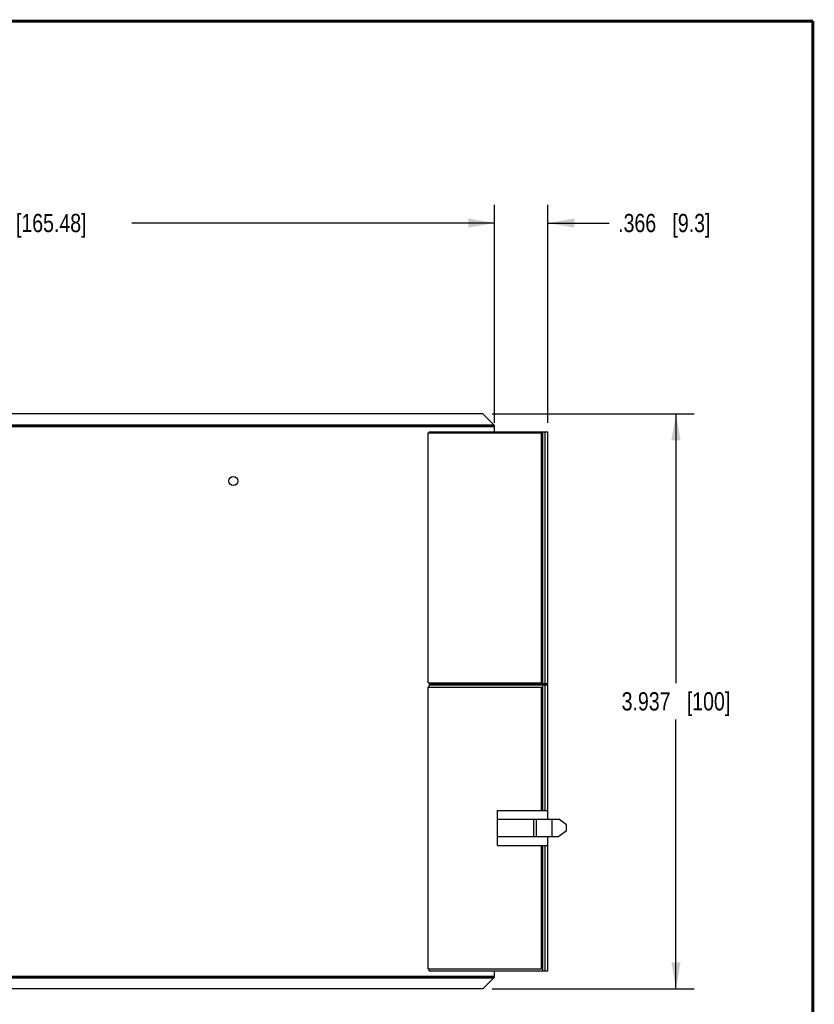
# Model space of a CAD drawing. Header units: inches. Extents: x 0.2 to 16.8, y 0.1 to 10.8.
# Tile 10 of 10: x 11.3 to 16.8, y 4 to 10.8. Entities that reach past the tile are written whole.
import ezdxf

# ---------------------------------------------------------------- set-up
doc = ezdxf.new("R2010")
doc.units = ezdxf.units.IN
doc.header["$LTSCALE"] = 0.935
doc.header["$MEASUREMENT"] = 0
doc.layers.get('0').update_dxf_attribs({"linetype": 'CONTINUOUS'})
doc.layers.add('DIMENSIONS', color=7, linetype='CONTINUOUS')
doc.styles.get("Standard").update_dxf_attribs({"font": 'txt', "width": 0.8})
doc.dimstyles.new('DIMSTYLE_1', dxfattribs={"dimtxt": 0.125, "dimasz": 0.18, "dimexe": 0.18, "dimexo": 0.0625, "dimgap": 0.09, "dimtad": 0, "dimtih": 1, "dimtoh": 1, "dimdec": 3, "dimzin": 4, "dimdsep": 46, "dimtxsty": 'STANDARD', "dimblk": '_FILLED', "dimblk1": '_FILLED', "dimblk2": '_FILLED', "dimcen": 0.09, "dimadec": 0, "dimazin": 0, "dimtp": 0.01, "dimtm": 0.01, "dimtfac": 1, "dimtdec": 3, "dimtofl": 0, "dimtmove": 0, "dimatfit": 3, "dimldrblk": '_FILLED', "dimfxl": 1, "dimtolj": 1, "dimtzin": 4, "dimarcsym": 0})

# ---------------------------------------------------------------- blocks, each defined once
blk = doc.blocks.new('_FILLED')
at = {"color": 0, "linetype": 'BYBLOCK'}
blk.add_solid([(0, 0), (-1, 0.174), (-1, -0.174)], dxfattribs=at)
blk = doc.blocks.new('*D7')
at = {"layer": 'DIMENSIONS', "color": 2, "linetype": 'CONTINUOUS'}
for p, q in [((14.5706, 8.0081), (14.5706, 9.5011)), ((14.9368, 8.0081), (14.9368, 9.5011)), ((14.5706, 9.3761), (14.2106, 9.3761)), ((14.9368, 9.3761), (15.3546, 9.3761))]:
    blk.add_line(p, q, dxfattribs=at)
at = {"layer": 'DIMENSIONS', "color": 2, "linetype": 'CONTINUOUS', "xscale": 0.18, "yscale": 0.18, "zscale": 0.18}
blk.add_blockref('_FILLED', (14.5706, 9.3761), dxfattribs=at)
at = {"layer": 'DIMENSIONS', "color": 2, "linetype": 'CONTINUOUS', "xscale": 0.18, "yscale": 0.18, "zscale": 0.18, "rotation": 180}
blk.add_blockref('_FILLED', (14.9368, 9.3761), dxfattribs=at)
at = {"layer": 'DIMENSIONS', "color": 2, "linetype": 'CONTINUOUS', "insert": (15.4171, 9.4386), "char_height": 0.125, "width": 1.025, "attachment_point": 1, "line_spacing_factor": 0.9}
blk.add_mtext('.366{\\Ftxt.shx;\\W1.000000;\\H0.125000; }[9.3]', dxfattribs=at)
blk = doc.blocks.new('*D8')
at = {"layer": 'DIMENSIONS', "color": 2, "linetype": 'CONTINUOUS'}
for p, q in [((8.0556, 8.6581), (8.0556, 9.5011)), ((14.5706, 8.0081), (14.5706, 9.5011)), ((8.0556, 9.3761), (10.5381, 9.3761)), ((14.5706, 9.3761), (12.0881, 9.3761))]:
    blk.add_line(p, q, dxfattribs=at)
at = {"layer": 'DIMENSIONS', "color": 2, "linetype": 'CONTINUOUS', "xscale": 0.18, "yscale": 0.18, "zscale": 0.18, "rotation": 180}
blk.add_blockref('_FILLED', (8.0556, 9.3761), dxfattribs=at)
at = {"layer": 'DIMENSIONS', "color": 2, "linetype": 'CONTINUOUS', "xscale": 0.18, "yscale": 0.18, "zscale": 0.18}
blk.add_blockref('_FILLED', (14.5706, 9.3761), dxfattribs=at)
at = {"layer": 'DIMENSIONS', "color": 2, "linetype": 'CONTINUOUS', "insert": (11.3131, 9.4386), "char_height": 0.125, "width": 1.425, "attachment_point": 2, "line_spacing_factor": 0.9}
blk.add_mtext('6.515{\\Ftxt.shx;\\W1.000000;\\H0.125000; }[165.48]', dxfattribs=at)
blk = doc.blocks.new('*D9')
at = {"layer": 'DIMENSIONS', "color": 2, "linetype": 'CONTINUOUS'}
for p, q in [((14.5541, 8.0686), (15.9378, 8.0686)), ((15.8128, 8.0686), (15.8128, 6.2251)), ((15.8128, 4.1316), (15.8128, 5.9751)), ((14.5541, 4.1316), (15.9378, 4.1316))]:
    blk.add_line(p, q, dxfattribs=at)
at = {"layer": 'DIMENSIONS', "color": 2, "linetype": 'CONTINUOUS', "xscale": 0.18, "yscale": 0.18, "zscale": 0.18}
for p, rotation in [((15.8128, 8.0686), 90), ((15.8128, 4.1316), 270)]:
    blk.add_blockref('_FILLED', p, dxfattribs=dict(at, rotation=rotation))
at = {"layer": 'DIMENSIONS', "color": 2, "linetype": 'CONTINUOUS', "insert": (15.8128, 6.1626), "char_height": 0.125, "width": 1.125, "attachment_point": 2, "line_spacing_factor": 0.9}
blk.add_mtext('3.937{\\Ftxt.shx;\\W1.000000;\\H0.125000; }[100]', dxfattribs=at)
blk = doc.blocks.new('*D11')
at = {"layer": 'DIMENSIONS', "color": 2, "linetype": 'CONTINUOUS'}
for p, q in [((15.8128, 4.1316), (15.8128, 4.4916)), ((14.5541, 4.1316), (15.9378, 4.1316)), ((8.2311, 3.5606), (15.9378, 3.5606)), ((15.8128, 3.5606), (15.8128, 3.183)), ((15.8128, 3.183), (15.4903, 3.183))]:
    blk.add_line(p, q, dxfattribs=at)
at = {"layer": 'DIMENSIONS', "color": 2, "linetype": 'CONTINUOUS', "xscale": 0.18, "yscale": 0.18, "zscale": 0.18}
for p, rotation in [((15.8128, 4.1316), 270), ((15.8128, 3.5606), 90)]:
    blk.add_blockref('_FILLED', p, dxfattribs=dict(at, rotation=rotation))
at = {"layer": 'DIMENSIONS', "color": 2, "linetype": 'CONTINUOUS', "insert": (15.4278, 3.2455), "char_height": 0.125, "width": 1.125, "attachment_point": 3, "line_spacing_factor": 0.9}
blk.add_mtext('.571{\\Ftxt.shx;\\W1.000000;\\H0.125000; }[14.5]', dxfattribs=at)

msp = doc.modelspace()

# ---------------------------------------------------------------- linework, layer by layer
at = {"color": 7, "linetype": 'CONTINUOUS'}
for p, q in [((14.4916, 8.0686), (8.1906, 8.0686)), ((14.4916, 8.0686), (14.5706, 7.9896)), ((8.1906, 7.9932), (14.567, 7.9932)), ((8.1906, 7.9876), (14.5706, 7.9876)), ((8.1906, 7.982), (14.5706, 7.982)), ((14.5706, 7.9456), (14.5706, 7.9896)), ((14.116, 7.9397), (14.8935, 7.9397)), ((14.116, 6.2271), (14.116, 7.9397)), ((14.1238, 7.9456), (14.9368, 7.9456)), ((14.1238, 7.9397), (14.1238, 7.9456)), ((14.8935, 6.2271), (14.8935, 7.9397)), ((14.9014, 6.2212), (14.9014, 7.9456)), ((14.9168, 6.2212), (14.9168, 7.9456)), ((14.9368, 6.2212), (14.9368, 7.9456)), ((14.116, 6.2271), (14.8935, 6.2271)), ((14.1238, 6.2212), (14.1238, 6.2271)), ((14.1238, 6.2212), (14.9368, 6.2212)), ((14.1238, 6.2138), (14.9368, 6.2138)), ((14.1238, 6.1981), (14.1238, 6.2138)), ((14.5706, 6.2138), (14.5706, 6.2212)), ((14.9014, 5.3535), (14.9014, 6.2138)), ((14.9168, 5.3535), (14.9168, 6.2138)), ((14.9368, 5.2935), (14.9368, 6.2138)), ((14.116, 6.1981), (14.8935, 6.1981)), ((14.116, 4.2689), (14.116, 6.1981)), ((14.8935, 5.3535), (14.8935, 6.1981)), ((14.5904, 5.3535), (14.9368, 5.3535)), ((14.5904, 5.1135), (14.5904, 5.3535)), ((14.5904, 5.2935), (15.0116, 5.2935)), ((14.8404, 5.1735), (14.8404, 5.2935)), ((14.8574, 5.1735), (14.8574, 5.2935)), ((14.9658, 5.1735), (14.9658, 5.2935)), ((15.0628, 5.2532), (15.0116, 5.2935)), ((15.0628, 5.2138), (15.0116, 5.1735)), ((15.0628, 5.2138), (15.0628, 5.2532)), ((14.5904, 5.1735), (15.0116, 5.1735)), ((14.9368, 4.2532), (14.9368, 5.1735)), ((14.5904, 5.1135), (14.9368, 5.1135)), ((14.8935, 4.2689), (14.8935, 5.1135)), ((14.9014, 4.2532), (14.9014, 5.1135)), ((14.9168, 4.2532), (14.9168, 5.1135)), ((14.116, 4.2689), (14.8935, 4.2689)), ((14.1238, 4.2532), (14.1238, 4.2689)), ((14.1238, 4.2532), (14.9368, 4.2532)), ((14.5706, 4.2106), (14.5706, 4.2532)), ((8.3566, 4.2182), (14.5706, 4.2182)), ((8.3566, 4.2126), (14.5706, 4.2126)), ((8.3566, 4.207), (14.567, 4.207)), ((14.4916, 4.1316), (14.5706, 4.2106)), ((14.4916, 4.1316), (8.3566, 4.1316))]:
    msp.add_line(p, q, dxfattribs=at)
at = {"color": 7, "linetype": 'CONTINUOUS', "const_width": 0.02}
for points in [[(16.75, 10.7586), (0.25, 10.7586)], [(16.75, 0.2586), (16.75, 10.7586)]]:
    msp.add_lwpolyline(points, dxfattribs=at)
at = {"color": 7, "linetype": 'CONTINUOUS'}
msp.add_circle((12.7826, 7.6086), 0.031, dxfattribs=at)

# ---------------------------------------------------------------- dimensions: what is measured, and where the dimension line sits
at = {"layer": 'DIMENSIONS', "color": 2, "linetype": 'CONTINUOUS'}
dim = msp.add_linear_dim(base=(14.5706, 9.3761), p1=(8.0556, 8.6581), p2=(14.5706, 8.0081), dimstyle='DIMSTYLE_1', dxfattribs=at)
dim.commit()
dim.dimension.update_dxf_attribs({"geometry": '*D8', "text_midpoint": (11.1631, 9.3761), "dimtype": 160})
for base, p1, p2, angle, picture, middle in [((14.5706, 9.3761), (14.9368, 8.0081), (14.5706, 8.0081), 180, '*D7', (15.9296, 9.3761)), ((15.8128, 4.1316), (14.5541, 8.0686), (14.5541, 4.1316), 270, '*D9', (15.6628, 6.1001)), ((15.8128, 3.5606), (14.5541, 4.1316), (8.2311, 3.5606), 270, '*D11', (14.6153, 3.183))]:
    dim = msp.add_linear_dim(base=base, p1=p1, p2=p2, angle=angle, dimstyle='DIMSTYLE_1', dxfattribs=at)
    dim.commit()
    dim.dimension.update_dxf_attribs({"geometry": picture, "text_midpoint": middle, "dimtype": 160})

doc.saveas('drawing.dxf')
